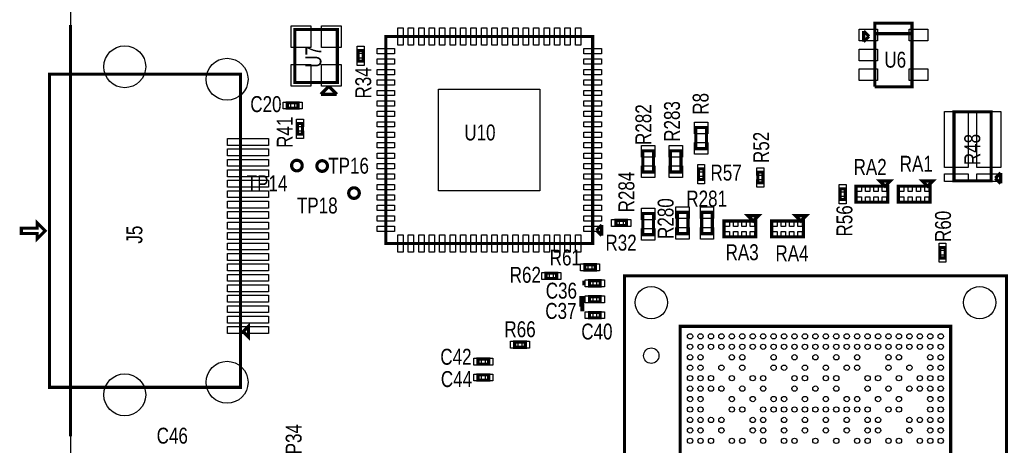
# Model space of a CAD drawing. Extents: x -454 to 3366, y -1416 to 6282.
# Tile 8 of 10: x -246 to 1610, y 3812 to 4614. Entities that reach past the tile are written whole.
import ezdxf
from ezdxf.enums import TextEntityAlignment as Align

# ---------------------------------------------------------------- set-up
doc = ezdxf.new("R2010")
doc.units = 0
for name, color, linetype in [('BG_OUTLINE', 95, 'CONTINUOUS'), ('PG_ASSEMBLY_TOP', 120, 'CONTINUOUS'), ('PIN_TOP', 140, 'CONTINUOUS'), ('RD_ASSEMBLY_TOP', 120, 'CONTINUOUS')]:
    doc.layers.add(name, color=color, linetype=linetype)

msp = doc.modelspace()

# ---------------------------------------------------------------- linework, layer by layer
at = {"layer": 'BG_OUTLINE'}
msp.add_lwpolyline([(-149.99, -150), (3196.46, -150), (3196.46, 5759.32), (-149.99, 5759.32)], close=True, dxfattribs=at)
at = {"layer": 'BG_OUTLINE', "const_width": 6}
msp.add_lwpolyline([(-149.99, 4603.9), (-149.99, 3828.9)], dxfattribs=at)
at = {"layer": 'PG_ASSEMBLY_TOP'}
for points, const_width in [([(1366.35, 4487.6), (1436.35, 4487.6), (1436.35, 4607.6), (1366.35, 4607.6), (1366.35, 4587.6), (1436.35, 4587.6)], 6), ([(353.07, 4495.61), (353.07, 4595.61), (273.07, 4595.61), (273.07, 4495.61), (353.07, 4495.61)], 6), ([(834.55, 4582.4), (444.55, 4582.4), (444.55, 4192.4), (834.55, 4192.4), (834.55, 4582.4)], 6), ([(1345.35, 4592.6), (1345.35, 4572.6)], 6), ([(1355.35, 4582.6), (1345.35, 4592.6)], 6), ([(1345.35, 4572.6), (1355.35, 4582.6)], 6), ([(1436.35, 4587.6), (1366.35, 4587.6), (1366.35, 4487.6)], 6), ([(392.14, 4556.06), (392.14, 4536.06), (402.14, 4536.06), (402.14, 4556.06), (392.14, 4556.06)], 6), ([(170.64, 4511.4), (170.64, 3921.4), (-189.36, 3921.4), (-189.36, 4511.4), (170.64, 4511.4)], 6), ([(337.07, 4488.61), (322.07, 4473.61)], 6), ([(322.07, 4473.61), (352.07, 4473.61)], 6), ([(352.07, 4473.61), (337.07, 4488.61)], 6), ([(259.05, 4447.4), (279.05, 4447.4), (279.05, 4457.4), (259.05, 4457.4), (259.05, 4447.4)], 6), ([(1585.55, 4440.53), (1515.55, 4440.53), (1515.55, 4310.53), (1585.55, 4310.53), (1585.55, 4440.53)], 6), ([(287.57, 4398.4), (287.57, 4418.4), (277.57, 4418.4), (277.57, 4398.4), (287.57, 4398.4)], 6), ([(1029, 4411), (1029, 4371), (1049, 4371), (1049, 4411), (1029, 4411)], 6), ([(929, 4367), (929, 4327), (949, 4327), (949, 4367), (929, 4367)], 6), ([(981, 4367), (981, 4327), (1001, 4327), (1001, 4367), (981, 4367)], 6), ([(1044, 4313), (1044, 4333), (1034, 4333), (1034, 4313), (1044, 4313)], 6), ([(1145.71, 4326.77), (1145.71, 4306.77), (1155.71, 4306.77), (1155.71, 4326.77), (1145.71, 4326.77)], 6), ([(1603.55, 4325.53), (1593.55, 4315.53)], 6), ([(1603.55, 4305.53), (1603.55, 4325.53)], 6), ([(1395.75, 4310.34), (1375.75, 4310.34), (1385.75, 4300.34), (1395.75, 4310.34)], 6), ([(1475.75, 4310.34), (1455.75, 4310.34), (1465.75, 4300.34), (1475.75, 4310.34)], 6), ([(1593.55, 4315.53), (1603.55, 4305.53)], 6), ([(1300.75, 4295.34), (1300.75, 4275.34), (1310.75, 4275.34), (1310.75, 4295.34), (1300.75, 4295.34)], 6), ([(1390.75, 4270.34), (1330.75, 4270.34), (1330.75, 4300.34), (1390.75, 4300.34), (1390.75, 4270.34)], 6), ([(1470.75, 4270.34), (1410.75, 4270.34), (1410.75, 4300.34), (1470.75, 4300.34), (1470.75, 4270.34)], 6), ([(929, 4249), (929, 4209), (949, 4209), (949, 4249), (929, 4249)], 6), ([(994, 4251), (994, 4211), (1014, 4211), (1014, 4251), (994, 4251)], 6), ([(1040, 4251), (1040, 4211), (1060, 4211), (1060, 4251), (1040, 4251)], 6), ([(-197.63, 4216.4), (-212.63, 4231.4), (-212.63, 4221.4), (-242.63, 4221.4), (-242.63, 4211.4), (-212.63, 4211.4), (-212.63, 4201.4), (-197.63, 4216.4)], 6), ([(878.28, 4226.23), (898.28, 4226.23), (898.28, 4236.23), (878.28, 4236.23), (878.28, 4226.23)], 6), ([(1141.99, 4204.85), (1081.99, 4204.85), (1081.99, 4234.85), (1141.99, 4234.85), (1141.99, 4204.85)], 6), ([(1146.99, 4244.85), (1126.99, 4244.85), (1136.99, 4234.85), (1146.99, 4244.85)], 6), ([(1231.87, 4204.85), (1171.87, 4204.85), (1171.87, 4234.85), (1231.87, 4234.85), (1231.87, 4204.85)], 6), ([(1236.87, 4244.85), (1216.87, 4244.85), (1226.87, 4234.85), (1236.87, 4244.85)], 6), ([(851.55, 4227.4), (841.55, 4217.4)], 6), ([(841.55, 4217.4), (851.55, 4207.4)], 6), ([(851.55, 4207.4), (851.55, 4227.4)], 6), ([(1499, 4165), (1499, 4185), (1489, 4185), (1489, 4165), (1499, 4165)], 6), ([(746.48, 4126.4), (766.48, 4126.4), (766.48, 4136.4), (746.48, 4136.4), (746.48, 4126.4)], 6), ([(839.57, 4152.42), (819.57, 4152.42), (819.57, 4142.42), (839.57, 4142.42), (839.57, 4152.42)], 6), ([(821, 4118), (815, 4118)], 9), ([(848.55, 4122.42), (828.55, 4122.42), (828.55, 4112.42), (848.55, 4112.42), (848.55, 4122.42)], 6), ([(1614.45, 3411.56), (1614.45, 4131.56), (894.45, 4131.56), (894.45, 3411.56), (1614.45, 3411.56)], 6), ([(811, 4069), (814, 4069), (814, 4089), (820, 4089)], 9), ([(828.55, 4082.42), (848.55, 4082.42), (848.55, 4092.42), (828.55, 4092.42), (828.55, 4082.42)], 6), ([(848.55, 4062.42), (828.55, 4062.42), (828.55, 4052.42), (848.55, 4052.42), (848.55, 4062.42)], 6), ([(175.64, 4026.4), (185.64, 4036.4), (185.64, 4016.4), (175.64, 4026.4)], 6), ([(1509.35, 3526.3), (1509.35, 4036.3), (999.35, 4036.3), (999.35, 3526.3), (1509.35, 3526.3)], 6), ([(687.55, 3996.89), (707.55, 3996.89), (707.55, 4006.89), (687.55, 4006.89), (687.55, 3996.89)], 6), ([(638.3, 3974.98), (618.3, 3974.98), (618.3, 3964.98), (638.3, 3964.98), (638.3, 3974.98)], 6), ([(638.3, 3944.98), (618.3, 3944.98), (618.3, 3934.98), (638.3, 3934.98), (638.3, 3944.98)], 6)]:
    msp.add_lwpolyline(points, dxfattribs=dict(at, const_width=const_width))
at = {"layer": 'PG_ASSEMBLY_TOP', "const_width": 6}
for points in [[(286.91, 4339.25, 1), (266.91, 4339.25, 1), (286.91, 4339.25)], [(334.55, 4338.4, 1), (314.55, 4338.4, 1), (334.55, 4338.4)], [(394.55, 4287.4, 1), (374.55, 4287.4, 1), (394.55, 4287.4)]]:
    msp.add_lwpolyline(points, format="xyb", dxfattribs=at)
at = {"layer": 'PIN_TOP'}
for points in [[(303.03, 4561.53), (266.03, 4561.53), (266.03, 4602.53), (303.03, 4602.53)], [(360.11, 4561.53), (323.11, 4561.53), (323.11, 4602.53), (360.11, 4602.53)], [(467.23, 4598.78), (477.23, 4598.78), (477.23, 4565.78), (467.23, 4565.78)], [(486.91, 4598.78), (496.91, 4598.78), (496.91, 4565.78), (486.91, 4565.78)], [(506.6, 4598.78), (516.6, 4598.78), (516.6, 4565.78), (506.6, 4565.78)], [(526.28, 4598.78), (536.28, 4598.78), (536.28, 4565.78), (526.28, 4565.78)], [(545.97, 4598.78), (555.97, 4598.78), (555.97, 4565.78), (545.97, 4565.78)], [(565.65, 4598.78), (575.65, 4598.78), (575.65, 4565.78), (565.65, 4565.78)], [(585.34, 4598.78), (595.34, 4598.78), (595.34, 4565.78), (585.34, 4565.78)], [(605.02, 4598.78), (615.02, 4598.78), (615.02, 4565.78), (605.02, 4565.78)], [(624.71, 4598.78), (634.71, 4598.78), (634.71, 4565.78), (624.71, 4565.78)], [(644.39, 4598.78), (654.39, 4598.78), (654.39, 4565.78), (644.39, 4565.78)], [(664.08, 4598.78), (674.08, 4598.78), (674.08, 4565.78), (664.08, 4565.78)], [(683.76, 4598.78), (693.76, 4598.78), (693.76, 4565.78), (683.76, 4565.78)], [(703.45, 4598.78), (713.45, 4598.78), (713.45, 4565.78), (703.45, 4565.78)], [(723.13, 4598.78), (733.13, 4598.78), (733.13, 4565.78), (723.13, 4565.78)], [(742.82, 4598.78), (752.82, 4598.78), (752.82, 4565.78), (742.82, 4565.78)], [(762.5, 4598.78), (772.5, 4598.78), (772.5, 4565.78), (762.5, 4565.78)], [(782.19, 4598.78), (792.19, 4598.78), (792.19, 4565.78), (782.19, 4565.78)], [(801.87, 4598.78), (811.87, 4598.78), (811.87, 4565.78), (801.87, 4565.78)], [(1336.61, 4574), (1336.61, 4596), (1371.61, 4596), (1371.61, 4574)], [(1431.09, 4574), (1431.09, 4596), (1466.09, 4596), (1466.09, 4574)], [(390.64, 4564.08), (403.64, 4564.08), (403.64, 4550.08), (390.64, 4550.08)], [(461.17, 4559.72), (461.17, 4549.72), (428.17, 4549.72), (428.17, 4559.72)], [(850.93, 4559.72), (850.93, 4549.72), (817.93, 4549.72), (817.93, 4559.72)], [(1336.61, 4536.6), (1336.61, 4558.6), (1371.61, 4558.6), (1371.61, 4536.6)], [(303.03, 4488.69), (266.03, 4488.69), (266.03, 4529.69), (303.03, 4529.69)], [(360.11, 4488.69), (323.11, 4488.69), (323.11, 4529.69), (360.11, 4529.69)], [(390.64, 4542.04), (403.64, 4542.04), (403.64, 4528.04), (390.64, 4528.04)], [(461.17, 4540.04), (461.17, 4530.04), (428.17, 4530.04), (428.17, 4540.04)], [(850.93, 4540.04), (850.93, 4530.04), (817.93, 4530.04), (817.93, 4540.04)], [(461.17, 4520.35), (461.17, 4510.35), (428.17, 4510.35), (428.17, 4520.35)], [(850.93, 4520.35), (850.93, 4510.35), (817.93, 4510.35), (817.93, 4520.35)], [(1336.61, 4499.2), (1336.61, 4521.2), (1371.61, 4521.2), (1371.61, 4499.2)], [(1431.09, 4499.2), (1431.09, 4521.2), (1466.09, 4521.2), (1466.09, 4499.2)], [(461.17, 4500.67), (461.17, 4490.67), (428.17, 4490.67), (428.17, 4500.67)], [(850.93, 4500.67), (850.93, 4490.67), (817.93, 4490.67), (817.93, 4500.67)], [(461.17, 4480.98), (461.17, 4470.98), (428.17, 4470.98), (428.17, 4480.98)], [(735.05, 4482.9), (735.05, 4291.9), (544.05, 4291.9), (544.05, 4482.9)], [(850.93, 4480.98), (850.93, 4470.98), (817.93, 4470.98), (817.93, 4480.98)], [(251.03, 4445.9), (251.03, 4458.9), (265.03, 4458.9), (265.03, 4445.9)], [(273.07, 4445.9), (273.07, 4458.9), (287.07, 4458.9), (287.07, 4445.9)], [(461.17, 4461.3), (461.17, 4451.3), (428.17, 4451.3), (428.17, 4461.3)], [(850.93, 4461.3), (850.93, 4451.3), (817.93, 4451.3), (817.93, 4461.3)], [(461.17, 4441.61), (461.17, 4431.61), (428.17, 4431.61), (428.17, 4441.61)], [(850.93, 4441.61), (850.93, 4431.61), (817.93, 4431.61), (817.93, 4441.61)], [(1542.54, 4441.33), (1542.54, 4335.33), (1497.54, 4335.33), (1497.54, 4441.33)], [(1603.56, 4441.33), (1603.56, 4335.33), (1558.56, 4335.33), (1558.56, 4441.33)], [(289.07, 4412.42), (276.07, 4412.42), (276.07, 4426.42), (289.07, 4426.42)], [(461.17, 4421.93), (461.17, 4411.93), (428.17, 4411.93), (428.17, 4421.93)], [(850.93, 4421.93), (850.93, 4411.93), (817.93, 4411.93), (817.93, 4421.93)], [(1026.5, 4421.29), (1051.5, 4421.29), (1051.5, 4399.29), (1026.5, 4399.29)], [(289.07, 4390.38), (276.07, 4390.38), (276.07, 4404.38), (289.07, 4404.38)], [(461.17, 4402.24), (461.17, 4392.24), (428.17, 4392.24), (428.17, 4402.24)], [(850.93, 4402.24), (850.93, 4392.24), (817.93, 4392.24), (817.93, 4402.24)], [(146.16, 4390.22), (223.16, 4390.22), (223.16, 4377.22), (146.16, 4377.22)], [(461.17, 4382.56), (461.17, 4372.56), (428.17, 4372.56), (428.17, 4382.56)], [(850.93, 4382.56), (850.93, 4372.56), (817.93, 4372.56), (817.93, 4382.56)], [(1026.5, 4382.71), (1051.5, 4382.71), (1051.5, 4360.71), (1026.5, 4360.71)], [(146.16, 4370.54), (223.16, 4370.54), (223.16, 4357.54), (146.16, 4357.54)], [(461.17, 4362.87), (461.17, 4352.87), (428.17, 4352.87), (428.17, 4362.87)], [(850.93, 4362.87), (850.93, 4352.87), (817.93, 4352.87), (817.93, 4362.87)], [(926.5, 4377.29), (951.5, 4377.29), (951.5, 4355.29), (926.5, 4355.29)], [(978.5, 4377.29), (1003.5, 4377.29), (1003.5, 4355.29), (978.5, 4355.29)], [(146.16, 4350.85), (223.16, 4350.85), (223.16, 4337.85), (146.16, 4337.85)], [(461.17, 4343.19), (461.17, 4333.19), (428.17, 4333.19), (428.17, 4343.19)], [(850.93, 4343.19), (850.93, 4333.19), (817.93, 4333.19), (817.93, 4343.19)], [(146.16, 4331.17), (223.16, 4331.17), (223.16, 4318.17), (146.16, 4318.17)], [(926.5, 4338.71), (951.5, 4338.71), (951.5, 4316.71), (926.5, 4316.71)], [(978.5, 4338.71), (1003.5, 4338.71), (1003.5, 4316.71), (978.5, 4316.71)], [(1045.5, 4327.02), (1032.5, 4327.02), (1032.5, 4341.02), (1045.5, 4341.02)], [(1144.21, 4334.79), (1157.21, 4334.79), (1157.21, 4320.79), (1144.21, 4320.79)], [(146.16, 4311.48), (223.16, 4311.48), (223.16, 4298.48), (146.16, 4298.48)], [(461.17, 4323.5), (461.17, 4313.5), (428.17, 4313.5), (428.17, 4323.5)], [(850.93, 4323.5), (850.93, 4313.5), (817.93, 4313.5), (817.93, 4323.5)], [(1045.5, 4304.98), (1032.5, 4304.98), (1032.5, 4318.98), (1045.5, 4318.98)], [(1144.21, 4312.75), (1157.21, 4312.75), (1157.21, 4298.75), (1144.21, 4298.75)], [(1542.54, 4323.47), (1542.54, 4309.47), (1497.54, 4309.47), (1497.54, 4323.47)], [(1603.56, 4323.47), (1603.56, 4309.47), (1558.56, 4309.47), (1558.56, 4323.47)], [(146.16, 4291.8), (223.16, 4291.8), (223.16, 4278.8), (146.16, 4278.8)], [(461.17, 4303.82), (461.17, 4293.82), (428.17, 4293.82), (428.17, 4303.82)], [(850.93, 4303.82), (850.93, 4293.82), (817.93, 4293.82), (817.93, 4303.82)], [(1299.25, 4303.36), (1312.25, 4303.36), (1312.25, 4289.36), (1299.25, 4289.36)], [(1341.13, 4302.17), (1341.13, 4290.17), (1333.13, 4290.17), (1333.13, 4302.17)], [(1356.88, 4302.17), (1356.88, 4290.17), (1348.88, 4290.17), (1348.88, 4302.17)], [(1372.62, 4302.17), (1372.62, 4290.17), (1364.62, 4290.17), (1364.62, 4302.17)], [(1388.37, 4302.17), (1388.37, 4290.17), (1380.37, 4290.17), (1380.37, 4302.17)], [(1421.13, 4302.17), (1421.13, 4290.17), (1413.13, 4290.17), (1413.13, 4302.17)], [(1436.88, 4302.17), (1436.88, 4290.17), (1428.88, 4290.17), (1428.88, 4302.17)], [(1452.62, 4302.17), (1452.62, 4290.17), (1444.62, 4290.17), (1444.62, 4302.17)], [(1468.37, 4302.17), (1468.37, 4290.17), (1460.37, 4290.17), (1460.37, 4302.17)], [(146.16, 4272.11), (223.16, 4272.11), (223.16, 4259.11), (146.16, 4259.11)], [(461.17, 4284.13), (461.17, 4274.13), (428.17, 4274.13), (428.17, 4284.13)], [(850.93, 4284.13), (850.93, 4274.13), (817.93, 4274.13), (817.93, 4284.13)], [(1299.25, 4281.32), (1312.25, 4281.32), (1312.25, 4267.32), (1299.25, 4267.32)], [(1341.13, 4280.51), (1341.13, 4268.51), (1333.13, 4268.51), (1333.13, 4280.51)], [(1356.88, 4280.51), (1356.88, 4268.51), (1348.88, 4268.51), (1348.88, 4280.51)], [(1372.62, 4280.51), (1372.62, 4268.51), (1364.62, 4268.51), (1364.62, 4280.51)], [(1388.37, 4280.51), (1388.37, 4268.51), (1380.37, 4268.51), (1380.37, 4280.51)], [(1421.13, 4280.51), (1421.13, 4268.51), (1413.13, 4268.51), (1413.13, 4280.51)], [(1436.88, 4280.51), (1436.88, 4268.51), (1428.88, 4268.51), (1428.88, 4280.51)], [(1452.62, 4280.51), (1452.62, 4268.51), (1444.62, 4268.51), (1444.62, 4280.51)], [(1468.37, 4280.51), (1468.37, 4268.51), (1460.37, 4268.51), (1460.37, 4280.51)], [(146.16, 4252.43), (223.16, 4252.43), (223.16, 4239.43), (146.16, 4239.43)], [(461.17, 4264.45), (461.17, 4254.45), (428.17, 4254.45), (428.17, 4264.45)], [(850.93, 4264.45), (850.93, 4254.45), (817.93, 4254.45), (817.93, 4264.45)], [(926.5, 4259.29), (951.5, 4259.29), (951.5, 4237.29), (926.5, 4237.29)], [(991.5, 4261.29), (1016.5, 4261.29), (1016.5, 4239.29), (991.5, 4239.29)], [(1037.5, 4261.29), (1062.5, 4261.29), (1062.5, 4239.29), (1037.5, 4239.29)], [(146.16, 4232.74), (223.16, 4232.74), (223.16, 4219.74), (146.16, 4219.74)], [(461.17, 4244.76), (461.17, 4234.76), (428.17, 4234.76), (428.17, 4244.76)], [(850.93, 4244.76), (850.93, 4234.76), (817.93, 4234.76), (817.93, 4244.76)], [(870.26, 4224.73), (870.26, 4237.73), (884.26, 4237.73), (884.26, 4224.73)], [(892.3, 4224.73), (892.3, 4237.73), (906.3, 4237.73), (906.3, 4224.73)], [(1092.37, 4236.68), (1092.37, 4224.68), (1084.37, 4224.68), (1084.37, 4236.68)], [(1108.12, 4236.68), (1108.12, 4224.68), (1100.12, 4224.68), (1100.12, 4236.68)], [(1123.86, 4236.68), (1123.86, 4224.68), (1115.86, 4224.68), (1115.86, 4236.68)], [(1139.61, 4236.68), (1139.61, 4224.68), (1131.61, 4224.68), (1131.61, 4236.68)], [(1182.25, 4236.68), (1182.25, 4224.68), (1174.25, 4224.68), (1174.25, 4236.68)], [(1198, 4236.68), (1198, 4224.68), (1190, 4224.68), (1190, 4236.68)], [(1213.74, 4236.68), (1213.74, 4224.68), (1205.74, 4224.68), (1205.74, 4236.68)], [(1229.49, 4236.68), (1229.49, 4224.68), (1221.49, 4224.68), (1221.49, 4236.68)], [(461.17, 4225.08), (461.17, 4215.08), (428.17, 4215.08), (428.17, 4225.08)], [(850.93, 4225.08), (850.93, 4215.08), (817.93, 4215.08), (817.93, 4225.08)], [(926.5, 4220.71), (951.5, 4220.71), (951.5, 4198.71), (926.5, 4198.71)], [(991.5, 4222.71), (1016.5, 4222.71), (1016.5, 4200.71), (991.5, 4200.71)], [(1037.5, 4222.71), (1062.5, 4222.71), (1062.5, 4200.71), (1037.5, 4200.71)], [(1092.37, 4215.02), (1092.37, 4203.02), (1084.37, 4203.02), (1084.37, 4215.02)], [(1108.12, 4215.02), (1108.12, 4203.02), (1100.12, 4203.02), (1100.12, 4215.02)], [(1123.86, 4215.02), (1123.86, 4203.02), (1115.86, 4203.02), (1115.86, 4215.02)], [(1139.61, 4215.02), (1139.61, 4203.02), (1131.61, 4203.02), (1131.61, 4215.02)], [(1182.25, 4215.02), (1182.25, 4203.02), (1174.25, 4203.02), (1174.25, 4215.02)], [(1198, 4215.02), (1198, 4203.02), (1190, 4203.02), (1190, 4215.02)], [(1213.74, 4215.02), (1213.74, 4203.02), (1205.74, 4203.02), (1205.74, 4215.02)], [(1229.49, 4215.02), (1229.49, 4203.02), (1221.49, 4203.02), (1221.49, 4215.02)], [(146.16, 4213.06), (223.16, 4213.06), (223.16, 4200.06), (146.16, 4200.06)], [(467.23, 4209.02), (477.23, 4209.02), (477.23, 4176.02), (467.23, 4176.02)], [(486.91, 4209.02), (496.91, 4209.02), (496.91, 4176.02), (486.91, 4176.02)], [(506.6, 4209.02), (516.6, 4209.02), (516.6, 4176.02), (506.6, 4176.02)], [(526.28, 4209.02), (536.28, 4209.02), (536.28, 4176.02), (526.28, 4176.02)], [(545.97, 4209.02), (555.97, 4209.02), (555.97, 4176.02), (545.97, 4176.02)], [(565.65, 4209.02), (575.65, 4209.02), (575.65, 4176.02), (565.65, 4176.02)], [(585.34, 4209.02), (595.34, 4209.02), (595.34, 4176.02), (585.34, 4176.02)], [(605.02, 4209.02), (615.02, 4209.02), (615.02, 4176.02), (605.02, 4176.02)], [(624.71, 4209.02), (634.71, 4209.02), (634.71, 4176.02), (624.71, 4176.02)], [(644.39, 4209.02), (654.39, 4209.02), (654.39, 4176.02), (644.39, 4176.02)], [(664.08, 4209.02), (674.08, 4209.02), (674.08, 4176.02), (664.08, 4176.02)], [(683.76, 4209.02), (693.76, 4209.02), (693.76, 4176.02), (683.76, 4176.02)], [(703.45, 4209.02), (713.45, 4209.02), (713.45, 4176.02), (703.45, 4176.02)], [(723.13, 4209.02), (733.13, 4209.02), (733.13, 4176.02), (723.13, 4176.02)], [(742.82, 4209.02), (752.82, 4209.02), (752.82, 4176.02), (742.82, 4176.02)], [(762.5, 4209.02), (772.5, 4209.02), (772.5, 4176.02), (762.5, 4176.02)], [(782.19, 4209.02), (792.19, 4209.02), (792.19, 4176.02), (782.19, 4176.02)], [(801.87, 4209.02), (811.87, 4209.02), (811.87, 4176.02), (801.87, 4176.02)], [(146.16, 4193.37), (223.16, 4193.37), (223.16, 4180.37), (146.16, 4180.37)], [(1500.5, 4179.02), (1487.5, 4179.02), (1487.5, 4193.02), (1500.5, 4193.02)], [(146.16, 4173.69), (223.16, 4173.69), (223.16, 4160.69), (146.16, 4160.69)], [(1500.5, 4156.98), (1487.5, 4156.98), (1487.5, 4170.98), (1500.5, 4170.98)], [(146.16, 4154), (223.16, 4154), (223.16, 4141), (146.16, 4141)], [(825.55, 4153.92), (825.55, 4140.92), (811.55, 4140.92), (811.55, 4153.92)], [(847.59, 4153.92), (847.59, 4140.92), (833.59, 4140.92), (833.59, 4153.92)], [(146.16, 4134.32), (223.16, 4134.32), (223.16, 4121.32), (146.16, 4121.32)], [(738.46, 4124.9), (738.46, 4137.9), (752.46, 4137.9), (752.46, 4124.9)], [(760.5, 4124.9), (760.5, 4137.9), (774.5, 4137.9), (774.5, 4124.9)], [(834.53, 4123.92), (834.53, 4110.92), (820.53, 4110.92), (820.53, 4123.92)], [(856.57, 4123.92), (856.57, 4110.92), (842.57, 4110.92), (842.57, 4123.92)], [(146.16, 4114.63), (223.16, 4114.63), (223.16, 4101.63), (146.16, 4101.63)], [(146.16, 4094.95), (223.16, 4094.95), (223.16, 4081.95), (146.16, 4081.95)], [(820.53, 4080.92), (820.53, 4093.92), (834.53, 4093.92), (834.53, 4080.92)], [(842.57, 4080.92), (842.57, 4093.92), (856.57, 4093.92), (856.57, 4080.92)], [(146.16, 4075.26), (223.16, 4075.26), (223.16, 4062.26), (146.16, 4062.26)], [(146.16, 4055.58), (223.16, 4055.58), (223.16, 4042.58), (146.16, 4042.58)], [(834.53, 4063.92), (834.53, 4050.92), (820.53, 4050.92), (820.53, 4063.92)], [(856.57, 4063.92), (856.57, 4050.92), (842.57, 4050.92), (842.57, 4063.92)], [(146.16, 4035.89), (223.16, 4035.89), (223.16, 4022.89), (146.16, 4022.89)], [(679.53, 3995.39), (679.53, 4008.39), (693.53, 4008.39), (693.53, 3995.39)], [(701.57, 3995.39), (701.57, 4008.39), (715.57, 4008.39), (715.57, 3995.39)], [(624.28, 3976.48), (624.28, 3963.48), (610.28, 3963.48), (610.28, 3976.48)], [(646.32, 3976.48), (646.32, 3963.48), (632.32, 3963.48), (632.32, 3976.48)], [(624.28, 3946.48), (624.28, 3933.48), (610.28, 3933.48), (610.28, 3946.48)], [(646.32, 3946.48), (646.32, 3933.48), (632.32, 3933.48), (632.32, 3946.48)]]:
    msp.add_lwpolyline(points, close=True, dxfattribs=at)
for centre, radius in [((-47.63, 4525.45), 39.5), ((145.28, 4501.83), 39.5), ((276.91, 4339.25), 9), ((324.55, 4338.4), 9), ((384.55, 4287.4), 9), ((944.9, 4081.11), 30.5), ((1564, 4081.11), 30.5), ((1018.13, 4017.52), 5), ((1037.81, 4017.52), 5), ((1057.5, 4017.52), 5), ((1077.19, 4017.52), 5), ((1096.87, 4017.52), 5), ((1116.55, 4017.52), 5), ((1136.24, 4017.52), 5), ((1155.93, 4017.52), 5), ((1175.61, 4017.52), 5), ((1195.29, 4017.52), 5), ((1214.98, 4017.52), 5), ((1234.67, 4017.52), 5), ((1254.35, 4017.52), 5), ((1274.03, 4017.52), 5), ((1293.72, 4017.52), 5), ((1313.41, 4017.52), 5), ((1333.09, 4017.52), 5), ((1352.77, 4017.52), 5), ((1372.46, 4017.52), 5), ((1392.15, 4017.52), 5), ((1411.83, 4017.52), 5), ((1431.51, 4017.52), 5), ((1451.2, 4017.52), 5), ((1470.89, 4017.52), 5), ((1490.57, 4017.52), 5), ((944.9, 3981.11), 14.5), ((1018.13, 3997.84), 5), ((1037.81, 3997.84), 5), ((1057.5, 3997.84), 5), ((1077.19, 3997.84), 5), ((1096.87, 3997.84), 5), ((1116.55, 3997.84), 5), ((1136.24, 3997.84), 5), ((1155.93, 3997.84), 5), ((1175.61, 3997.84), 5), ((1195.29, 3997.84), 5), ((1214.98, 3997.84), 5), ((1234.67, 3997.84), 5), ((1254.35, 3997.84), 5), ((1274.03, 3997.84), 5), ((1293.72, 3997.84), 5), ((1313.41, 3997.84), 5), ((1333.09, 3997.84), 5), ((1352.77, 3997.84), 5), ((1372.46, 3997.84), 5), ((1392.15, 3997.84), 5), ((1411.83, 3997.84), 5), ((1431.51, 3997.84), 5), ((1451.2, 3997.84), 5), ((1470.89, 3997.84), 5), ((1490.57, 3997.84), 5), ((1018.13, 3978.15), 5), ((1037.81, 3978.15), 5), ((1096.87, 3978.15), 5), ((1116.55, 3978.15), 5), ((1175.61, 3978.15), 5), ((1214.98, 3978.15), 5), ((1254.35, 3978.15), 5), ((1293.72, 3978.15), 5), ((1333.09, 3978.15), 5), ((1392.15, 3978.15), 5), ((1411.83, 3978.15), 5), ((1470.89, 3978.15), 5), ((1490.57, 3978.15), 5), ((145.28, 3930.97), 39.5), ((1018.13, 3958.46), 5), ((1037.81, 3958.46), 5), ((1077.19, 3958.46), 5), ((1116.55, 3958.46), 5), ((1175.61, 3958.46), 5), ((1195.29, 3958.46), 5), ((1234.67, 3958.46), 5), ((1274.03, 3958.46), 5), ((1313.41, 3958.46), 5), ((1333.09, 3958.46), 5), ((1392.15, 3958.46), 5), ((1431.51, 3958.46), 5), ((1470.89, 3958.46), 5), ((1490.57, 3958.46), 5), ((-47.63, 3907.35), 39.5), ((1018.13, 3938.78), 5), ((1037.81, 3938.78), 5), ((1057.5, 3938.78), 5), ((1096.87, 3938.78), 5), ((1136.24, 3938.78), 5), ((1155.93, 3938.78), 5), ((1214.98, 3938.78), 5), ((1234.67, 3938.78), 5), ((1274.03, 3938.78), 5), ((1293.72, 3938.78), 5), ((1352.77, 3938.78), 5), ((1372.46, 3938.78), 5), ((1411.83, 3938.78), 5), ((1451.2, 3938.78), 5), ((1470.89, 3938.78), 5), ((1490.57, 3938.78), 5), ((1018.13, 3919.1), 5), ((1037.81, 3919.1), 5), ((1057.5, 3919.1), 5), ((1077.19, 3919.1), 5), ((1116.55, 3919.1), 5), ((1155.93, 3919.1), 5), ((1214.98, 3919.1), 5), ((1254.35, 3919.1), 5), ((1293.72, 3919.1), 5), ((1352.77, 3919.1), 5), ((1392.15, 3919.1), 5), ((1431.51, 3919.1), 5), ((1451.2, 3919.1), 5), ((1470.89, 3919.1), 5), ((1490.57, 3919.1), 5), ((1018.13, 3899.41), 5), ((1037.81, 3899.41), 5), ((1096.87, 3899.41), 5), ((1136.24, 3899.41), 5), ((1175.61, 3899.41), 5), ((1195.29, 3899.41), 5), ((1234.67, 3899.41), 5), ((1274.03, 3899.41), 5), ((1313.41, 3899.41), 5), ((1333.09, 3899.41), 5), ((1372.46, 3899.41), 5), ((1411.83, 3899.41), 5), ((1470.89, 3899.41), 5), ((1490.57, 3899.41), 5), ((1018.13, 3879.72), 5), ((1037.81, 3879.72), 5), ((1096.87, 3879.72), 5), ((1116.55, 3879.72), 5), ((1155.93, 3879.72), 5), ((1175.61, 3879.72), 5), ((1195.29, 3879.72), 5), ((1214.98, 3879.72), 5), ((1234.67, 3879.72), 5), ((1254.35, 3879.72), 5), ((1274.03, 3879.72), 5), ((1293.72, 3879.72), 5), ((1313.41, 3879.72), 5), ((1333.09, 3879.72), 5), ((1352.77, 3879.72), 5), ((1392.15, 3879.72), 5), ((1411.83, 3879.72), 5), ((1470.89, 3879.72), 5), ((1490.57, 3879.72), 5), ((1018.13, 3860.04), 5), ((1037.81, 3860.04), 5), ((1057.5, 3860.04), 5), ((1077.19, 3860.04), 5), ((1136.24, 3860.04), 5), ((1155.93, 3860.04), 5), ((1195.29, 3860.04), 5), ((1234.67, 3860.04), 5), ((1274.03, 3860.04), 5), ((1313.41, 3860.04), 5), ((1352.77, 3860.04), 5), ((1372.46, 3860.04), 5), ((1431.51, 3860.04), 5), ((1451.2, 3860.04), 5), ((1470.89, 3860.04), 5), ((1490.57, 3860.04), 5), ((1018.13, 3840.36), 5), ((1037.81, 3840.36), 5), ((1077.19, 3840.36), 5), ((1136.24, 3840.36), 5), ((1155.93, 3840.36), 5), ((1195.29, 3840.36), 5), ((1234.67, 3840.36), 5), ((1274.03, 3840.36), 5), ((1313.41, 3840.36), 5), ((1352.77, 3840.36), 5), ((1372.46, 3840.36), 5), ((1431.51, 3840.36), 5), ((1470.89, 3840.36), 5), ((1490.57, 3840.36), 5), ((1018.13, 3820.67), 5), ((1037.81, 3820.67), 5), ((1057.5, 3820.67), 5), ((1096.87, 3820.67), 5), ((1116.55, 3820.67), 5), ((1155.93, 3820.67), 5), ((1195.29, 3820.67), 5), ((1214.98, 3820.67), 5), ((1254.35, 3820.67), 5), ((1293.72, 3820.67), 5), ((1333.09, 3820.67), 5), ((1352.77, 3820.67), 5), ((1392.15, 3820.67), 5), ((1411.83, 3820.67), 5), ((1451.2, 3820.67), 5), ((1470.89, 3820.67), 5), ((1490.57, 3820.67), 5)]:
    msp.add_circle(centre, radius, dxfattribs=at)

# ---------------------------------------------------------------- texts
at = {"layer": 'RD_ASSEMBLY_TOP', "width": 0.8}
for s, p in [('U7', (323.07, 4523.61)), ('R283', (999, 4384)), ('R8', (1053, 4435)), ('R282', (945, 4378)), ('R48', (1565, 4340)), ('R284', (913, 4251)), ('R280', (987, 4201)), ('J5', (-14.37, 4192.1)), ('TP34', (285.8, 3775.58))]:
    msp.add_text(s, height=30, rotation=90, dxfattribs=at).set_placement(p)
for s, p in [('U6', (1404.8, 4523.7)), ('C20', (218.5, 4440)), ('R57', (1086, 4311)), ('R32', (888, 4179)), ('R61', (783, 4151)), ('R62', (707.48, 4118.4)), ('C36', (775.45, 4088.58)), ('C37', (774.55, 4050.42)), ('R66', (697.55, 4015.89)), ('C40', (842.45, 4011.58)), ('C42', (576.7, 3964.02)), ('C44', (577.7, 3922.02))]:
    msp.add_text(s, height=30, dxfattribs=at).set_placement(p, align=Align.CENTER)
for s, p in [('R34', (417, 4495)), ('R41', (269, 4402)), ('R52', (1167.16, 4373.37)), ('R56', (1324, 4235)), ('R60', (1509.85, 4224.64))]:
    msp.add_text(s, height=30, rotation=90, dxfattribs=at).set_placement(p, align=Align.CENTER)
for s, p in [('U10', (592.45, 4386.6)), ('TP16', (336, 4324)), ('RA2', (1326.25, 4321.66)), ('RA1', (1413.25, 4327.66)), ('TP14', (182.36, 4290.85)), ('R281', (1011, 4262)), ('TP18', (277, 4249)), ('RA3', (1085, 4161)), ('RA4', (1179, 4159)), ('C46', (12.55, 3815.4))]:
    msp.add_text(s, height=30, dxfattribs=at).set_placement(p)

doc.saveas('drawing.dxf')
